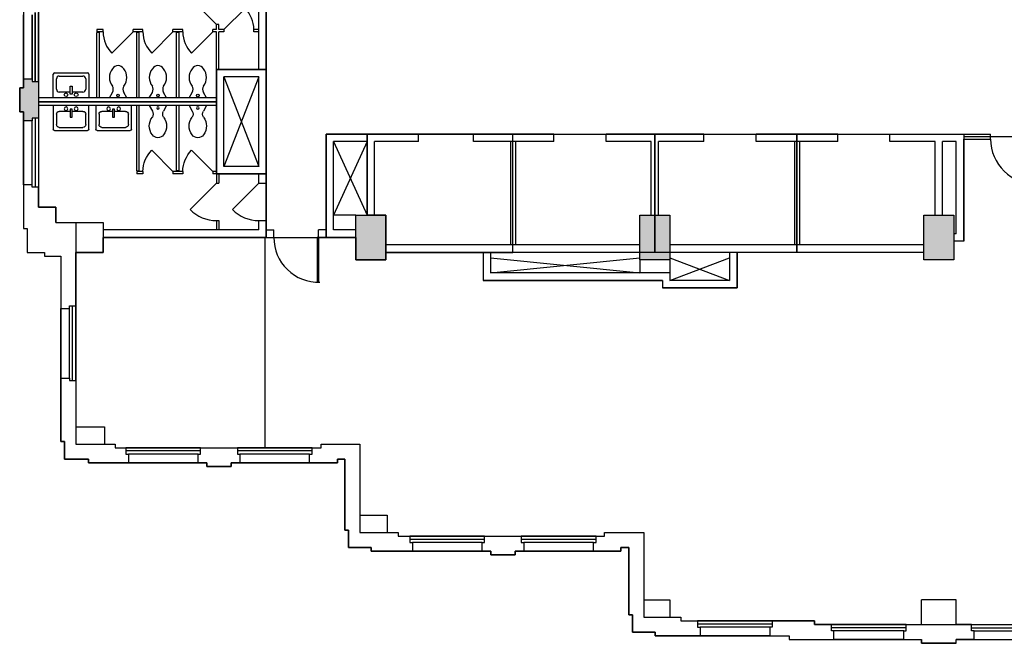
# Model space of a CAD drawing. Extents: x 17 to 1493, y -258 to 700.
# Tile 1 of 3: x 17 to 808, y -258 to 243. Entities that reach past the tile are written whole.
import ezdxf

# ---------------------------------------------------------------- set-up
doc = ezdxf.new("R2010")
doc.units = 0
doc.header["$LTSCALE"] = 120
doc.header["$MEASUREMENT"] = 0
doc.layers.get('0').update_dxf_attribs({"linetype": 'CONTINUOUS'})
for name, color, linetype in [('DR', 30, 'CONTINUOUS'), ('GROS$', 20, 'CONTINUOUS'), ('PL', 82, 'CONTINUOUS'), ('PL-MISC', 82, 'CONTINUOUS'), ('PL-TOIL', 82, 'CONTINUOUS'), ('RM$', 142, 'CONTINUOUS'), ('WA', 30, 'CONTINUOUS'), ('WA-EXT', 63, 'CONTINUOUS'), ('WN', 8, 'CONTINUOUS')]:
    doc.layers.add(name, color=color, linetype=linetype)

# ---------------------------------------------------------------- blocks, each defined once
blk = doc.blocks.new('SINK')
at = {"linetype": 'Continuous'}
for p, q in [((-14.325829, 0), (-14.325829, 19.083838)), ((-13.225829, 20.183838), (13.225829, 20.183838)), ((-9.504101, 17.638093), (9.504101, 17.638093)), ((14.325829, 19.083838), (14.325829, 0)), ((-11.780083, 7.059775), (-11.780083, 15.362111)), ((-0.834839, 3.081502), (-0.834839, 9.398581)), ((-0.834839, 9.398581), (0.768051, 9.398581)), ((0.768051, 9.398581), (0.768051, 3.081502)), ((11.780083, 15.362111), (11.780083, 7.059775)), ((14.325829, 0), (-14.325829, 0)), ((-0.834839, 4.783793), (-9.504101, 4.783793)), ((0.768051, 3.081502), (-0.834839, 3.081502)), ((9.504101, 4.783793), (0.768051, 4.783793))]:
    blk.add_line(p, q, dxfattribs=at)
for centre in [(-4.107406, 2.619277), (4.040619, 2.619277)]:
    blk.add_circle(centre, 1.477372, dxfattribs=at)
for centre, radius, start, end in [((-13.225829, 19.083838), 1.1, 90, 180), ((-9.504101, 15.362111), 2.275982, 90, 180), ((9.504101, 15.362111), 2.275982, 0, 90), ((13.225829, 19.083838), 1.1, 0, 90), ((-9.504101, 7.059775), 2.275982, 180, 270), ((9.504101, 7.059775), 2.275982, 270, 0)]:
    blk.add_arc(centre, radius, start, end, dxfattribs=at)
blk = doc.blocks.new('WNV')
for p, q in [((53.5, 5), (-2, 5)), ((53.5, 2.5), (-2, 2.5)), ((0, 0), (51.5, 0))]:
    blk.add_line(p, q)
at = {"layer": 'PL'}
blk.add_line((0, -7), (51.5, -7), dxfattribs=at)
blk = doc.blocks.new('WNH')
for p, q in [((-2, 5), (58, 5)), ((-2, 2.5), (58, 2.5)), ((0, 0), (56, 0))]:
    blk.add_line(p, q)
at = {"layer": 'PL'}
blk.add_line((0, -7), (56, -7), dxfattribs=at)
blk = doc.blocks.new('WC-DOOR')
at = {"layer": 'PL-TOIL'}
blk.add_line((0, 0), (-16.970563, -16.970563), dxfattribs=at)
blk.add_arc((0, 0), 24, 180, 225, dxfattribs=at)
blk = doc.blocks.new('WCWALL')
for p, q in [((0, -7), (0, 7)), ((0, 7), (4.5, 4.5)), ((0, -7), (4.5, -4.5))]:
    blk.add_line(p, q)
blk.add_circle((2, 0), 1)
for centre, radius, start, end in [((7, 9), 5.15, 240.9454, 299.0546), ((16.5, -4.05), 11.05, 50.69235, 129.30765), ((20.7, 0), 5.3, 301.89079, 58.10921), ((7, -9), 5.15, 60.9454, 119.0546), ((16.5, 4.05), 11.05, 230.69235, 309.30765)]:
    blk.add_arc(centre, radius, start, end)
blk = doc.blocks.new('TOILET')
at = {"rotation": 180}
blk.add_blockref('WCWALL', (0, 0), dxfattribs=at)
blk = doc.blocks.new('90S2')
for p, q in [((-0.5, 0), (-0.5, 1)), ((-0.46875, 0), (-0.46875, 0.998045)), ((-0.5, 0), (-0.46875, 0)), ((-0.46875, 0), (-0.46875, 0))]:
    blk.add_line(p, q)
blk.add_arc((-0.5, 0), 1, 0, 91.706985)

msp = doc.modelspace()

# ---------------------------------------------------------------- hatches: boundary and pattern name
at = {"layer": 'WA-EXT'}
for points in [[(17.45, 168.73), (17.45, 188.23), (20.45, 188.23), (20.45, 195.23), (27.45, 195.23), (27.45, 193.23), (32.45, 193.23), (32.45, 163.73), (27.45, 163.73), (27.45, 161.73), (20.45, 161.73), (20.45, 168.73)], [(311.45, 85.98), (311.45, 49.98), (287.45, 49.98), (287.45, 85.98)], [(515.45, 85.98), (539.45, 85.98), (539.45, 49.98), (515.45, 49.98)], [(743.45, 85.98), (767.45, 85.98), (767.45, 49.98), (743.45, 49.98)]]:
    msp.add_hatch(color=256, dxfattribs=at).paths.add_polyline_path(points)

# ---------------------------------------------------------------- linework, layer by layer
at = {"layer": 'DR'}
msp.add_line((188.24, 90.29), (209.45, 111.5), dxfattribs=at)
at = {"layer": 'DR', "linetype": 'Continuous'}
msp.add_arc((209.45, 111.5), 30, 225, 270, dxfattribs=at)
at = {"layer": 'GROS$'}
for points in [[(32.45, 349.73), (32.45, 220.98), (32.45, 92.23), (46.45, 92.23), (46.45, 79.98), (62.45, 79.98), (62.45, -98.02), (94.2, -98.02), (94.2, -101.02), (259.45, -101.02), (259.45, -98.02), (290.45, -98.02), (290.45, -169.02), (321.2, -169.02), (321.2, -172.02), (486.95, -172.02), (486.95, -169.02), (518.45, -169.02), (518.45, -237.02), (548.2, -237.02), (548.2, -240.02), (655.7, -240.02), (655.7, -243.02), (855.2, -243.02)], [(20.45, 253.73), (20.45, 188.23), (17.45, 188.23), (17.45, 168.73), (20.45, 168.73), (20.45, 75.23), (23.45, 75.23), (23.45, 55.98), (37.45, 55.98), (37.45, 52.98), (50.45, 52.98), (50.45, -96.02), (53.45, -96.02), (53.45, -110.02), (72.7, -110.02), (72.7, -113.02), (167.7, -113.02), (167.7, -116.02), (187.2, -116.02), (187.2, -113.02), (272.7, -113.02), (272.7, -110.02), (278.45, -110.02), (278.45, -167.02), (281.45, -167.02), (281.45, -181.02), (299.7, -181.02), (299.7, -184.02), (395.7, -184.02), (395.7, -187.02), (415.2, -187.02), (415.2, -184.02), (500.2, -184.02), (500.2, -181.02), (506.45, -181.02), (506.45, -235.02), (509.45, -235.02), (509.45, -249.02), (527.7, -249.02), (527.7, -252.02), (635.2, -252.02), (635.2, -255.02), (741.45, -255.02), (741.45, -258.02), (769.45, -258.02), (769.45, -255.02), (875.7, -255.02)]]:
    msp.add_lwpolyline(points, dxfattribs=at)
at = {"layer": 'PL-MISC'}
for p, q in [((209.45, 196.98), (181.45, 124.98)), ((181.45, 196.98), (209.45, 124.98)), ((296.45, 144.98), (269.45, 85.98)), ((269.45, 144.98), (296.45, 85.98)), ((411.45, 144.98), (411.45, 61.98)), ((415.45, 144.98), (415.45, 61.98)), ((639.45, 144.98), (639.45, 61.98)), ((643.45, 144.98), (643.45, 61.98)), ((287.45, 85.98), (269.45, 85.98)), ((395.45, 51.48), (515.45, 39.48)), ((395.45, 39.48), (515.45, 51.48)), ((515.45, 49.98), (515.45, 39.48)), ((539.45, 51.48), (587.45, 33.48)), ((539.45, 33.48), (587.45, 51.48)), ((539.45, 49.98), (539.45, 39.48))]:
    msp.add_line(p, q, dxfattribs=at)
at = {"layer": 'PL-TOIL'}
for p, q in [((177.45, 238.98), (175.45, 238.98)), ((175.45, 234.98), (175.45, 238.98)), ((177.45, 238.98), (175.45, 238.98)), ((177.45, 234.98), (177.45, 238.98)), ((84.45, 234.98), (79.45, 234.98)), ((79.45, 234.98), (79.45, 232.98)), ((84.45, 232.98), (79.45, 232.98)), ((79.45, 179.98), (79.45, 232.48)), ((81.45, 232.48), (79.45, 232.48)), ((81.45, 179.98), (81.45, 232.48)), ((84.45, 232.98), (84.45, 234.98)), ((116.45, 234.98), (108.45, 234.98)), ((108.45, 232.98), (108.45, 234.98)), ((116.45, 232.98), (108.45, 232.98)), ((111.45, 179.98), (111.45, 232.48)), ((113.45, 232.48), (111.45, 232.48)), ((113.45, 179.98), (113.45, 232.48)), ((116.45, 232.98), (116.45, 234.98)), ((148.45, 234.98), (140.45, 234.98)), ((140.45, 232.98), (140.45, 234.98)), ((148.45, 232.98), (140.45, 232.98)), ((143.45, 179.98), (143.45, 232.48)), ((145.45, 232.48), (143.45, 232.48)), ((145.45, 179.98), (145.45, 232.48)), ((148.45, 232.98), (148.45, 234.98)), ((175.45, 234.98), (172.45, 234.98)), ((172.45, 232.98), (172.45, 234.98)), ((175.45, 232.98), (172.45, 232.98)), ((175.45, 202.98), (175.45, 232.98)), ((175.45, 120.98), (175.45, 232.98)), ((181.45, 234.98), (177.45, 234.98)), ((177.45, 202.98), (177.45, 232.98)), ((181.45, 232.98), (177.45, 232.98)), ((181.45, 234.98), (181.45, 232.98)), ((209.45, 234.98), (205.45, 234.98)), ((205.45, 232.98), (205.45, 234.98)), ((209.45, 232.98), (205.45, 232.98)), ((111.45, 121.48), (111.45, 173.98)), ((113.45, 121.48), (113.45, 173.98)), ((143.45, 121.48), (143.45, 173.98)), ((145.45, 121.48), (145.45, 173.98)), ((111.45, 121.48), (113.45, 121.48)), ((111.45, 120.98), (111.45, 118.98)), ((116.45, 120.98), (111.45, 120.98)), ((116.45, 118.98), (111.45, 118.98)), ((116.45, 120.98), (116.45, 118.98)), ((140.45, 120.98), (140.45, 118.98)), ((148.45, 120.98), (140.45, 120.98)), ((148.45, 118.98), (140.45, 118.98)), ((145.45, 121.48), (143.45, 121.48)), ((148.45, 120.98), (148.45, 118.98)), ((172.45, 120.98), (172.45, 118.98)), ((175.45, 120.98), (172.45, 120.98)), ((175.45, 118.98), (172.45, 118.98)), ((175.45, 118.98), (175.45, 111.5)), ((177.45, 118.98), (177.45, 111.5)), ((154.24, 90.29), (175.45, 111.5)), ((175.45, 111.5), (177.45, 111.5)), ((175.45, 81.5), (175.45, 73.98)), ((175.45, 81.5), (177.45, 81.5)), ((177.45, 81.5), (177.45, 73.98))]:
    msp.add_line(p, q, dxfattribs=at)
at = {"layer": 'PL-TOIL', "linetype": 'Continuous'}
msp.add_arc((175.45, 111.5), 30, 225, 270, dxfattribs=at)
at = {"layer": 'RM$'}
for points in [[(848.95, 290.98), (767.45, 290.98), (758.45, 290.98), (296.45, 290.98), (263.45, 290.98), (263.45, 373.98), (215.45, 373.98), (215.45, 310.98), (215.45, 202.98), (215.45, 118.98), (215.45, 67.98), (263.45, 67.98), (263.45, 150.98), (775.45, 150.98), (775.45, 148.98), (846.95, 148.98), (846.95, 220.98), (848.95, 220.98)], [(215.45, 310.98), (74.44, 310.98), (32.45, 268.99), (32.45, 176.98), (175.45, 176.98), (175.45, 202.98), (215.45, 202.98)], [(215.45, 202.98), (175.45, 202.98), (175.45, 176.98), (175.45, 118.98), (215.45, 118.98)], [(175.45, 176.98), (32.45, 176.98), (32.45, 92.23), (46.45, 92.23), (46.45, 79.98), (62.45, 79.98), (62.45, 55.98), (84.45, 55.98), (84.45, 67.98), (215.45, 67.98), (215.45, 118.98), (175.45, 118.98)], [(311.45, 85.98), (296.45, 85.98), (296.45, 150.98), (263.45, 150.98), (263.45, 67.98), (287.45, 67.98), (287.45, 49.98), (311.45, 49.98), (311.45, 55.98)], [(214.45, 67.98), (84.45, 67.98), (84.45, 55.98), (62.45, 55.98), (62.45, -98.02), (94.2, -98.02), (94.2, -101.02), (214.45, -101.02)], [(593.45, 55.98), (389.45, 55.98), (389.45, 33.48), (533.45, 33.48), (533.45, 27.48), (593.45, 27.48)]]:
    msp.add_lwpolyline(points, close=True, dxfattribs=at)
for points in [[(296.45, 150.98), (296.45, 85.98), (296.45, 85.98), (296.45, 85.98), (311.45, 85.98), (311.45, 55.98), (413.45, 55.98), (413.45, 150.98), (296.45, 150.98)], [(413.45, 150.98), (527.45, 150.98), (527.45, 55.98), (413.45, 55.98), (413.45, 150.98)], [(527.45, 150.98), (641.45, 150.98), (641.45, 55.98), (527.45, 55.98), (527.45, 150.98)], [(641.45, 55.98), (641.45, 150.98), (775.45, 150.98), (775.45, 64.98), (767.45, 64.98), (767.45, 49.98), (743.45, 49.98), (743.45, 55.98), (641.45, 55.98)]]:
    msp.add_lwpolyline(points, dxfattribs=at)
at = {"layer": 'WA'}
for p, q in [((209.45, 202.98), (209.45, 269.98)), ((215.45, 111.5), (215.45, 269.98)), ((209.45, 202.98), (175.45, 202.98)), ((175.45, 179.98), (175.45, 202.98)), ((20.45, 188.23), (20.45, 195.23)), ((20.45, 195.23), (27.45, 195.23)), ((27.45, 195.23), (27.45, 193.23)), ((27.45, 193.23), (32.45, 193.23)), ((32.45, 193.23), (32.45, 179.98)), ((181.45, 124.98), (181.45, 196.98)), ((209.45, 196.98), (181.45, 196.98)), ((209.45, 124.98), (209.45, 196.98)), ((17.45, 188.23), (20.45, 188.23)), ((17.45, 168.73), (17.45, 188.23)), ((175.45, 179.98), (32.45, 179.98)), ((175.45, 173.98), (32.45, 173.98)), ((32.45, 173.98), (32.45, 163.73)), ((175.45, 118.98), (175.45, 173.98)), ((20.45, 168.73), (17.45, 168.73)), ((20.45, 161.73), (20.45, 168.73)), ((27.45, 161.73), (20.45, 161.73)), ((32.45, 163.73), (27.45, 163.73)), ((27.45, 163.73), (27.45, 161.73)), ((263.45, 73.98), (263.45, 150.98)), ((337.7, 150.98), (263.45, 150.98)), ((337.7, 144.98), (337.7, 150.98)), ((446.2, 150.98), (381.7, 150.98)), ((381.7, 144.98), (381.7, 150.98)), ((446.2, 144.98), (446.2, 150.98)), ((566.7, 150.98), (488.2, 150.98)), ((488.2, 144.98), (488.2, 150.98)), ((566.7, 144.98), (566.7, 150.98)), ((674.2, 150.98), (608.7, 150.98)), ((608.7, 144.98), (608.7, 150.98)), ((674.2, 144.98), (674.2, 150.98)), ((716.2, 144.98), (716.2, 150.98)), ((716.2, 150.98), (796.95, 150.98)), ((796.95, 146.98), (796.95, 150.98)), ((269.45, 73.98), (269.45, 144.98)), ((296.45, 144.98), (269.45, 144.98)), ((296.45, 85.98), (296.45, 144.98)), ((302.45, 85.98), (302.45, 144.98)), ((337.7, 144.98), (302.45, 144.98)), ((446.2, 144.98), (381.7, 144.98)), ((524.45, 144.98), (488.2, 144.98)), ((524.45, 85.98), (524.45, 144.98)), ((530.45, 85.98), (530.45, 144.98)), ((566.7, 144.98), (530.45, 144.98)), ((674.2, 144.98), (608.7, 144.98)), ((752.45, 144.98), (716.2, 144.98)), ((752.45, 85.98), (752.45, 144.98)), ((758.45, 85.98), (758.45, 144.98)), ((769.45, 144.98), (758.45, 144.98)), ((769.45, 70.98), (769.45, 144.98)), ((775.45, 64.98), (775.45, 146.98)), ((775.45, 146.98), (796.95, 146.98)), ((209.45, 118.98), (175.45, 118.98)), ((209.45, 124.98), (181.45, 124.98)), ((209.45, 111.5), (209.45, 118.98)), ((209.45, 111.5), (215.45, 111.5)), ((20.45, 110.23), (20.45, 75.23)), ((27.45, 110.23), (20.45, 110.23)), ((27.45, 108.23), (27.45, 110.23)), ((32.45, 108.23), (27.45, 108.23)), ((32.45, 92.23), (32.45, 108.23)), ((46.45, 92.23), (32.45, 92.23)), ((46.45, 79.98), (46.45, 92.23)), ((46.45, 79.98), (84.45, 79.98)), ((84.45, 79.98), (84.45, 73.98)), ((209.45, 73.98), (209.45, 81.5)), ((209.45, 81.5), (215.45, 81.5)), ((215.45, 81.5), (215.45, 73.98)), ((287.45, 73.98), (287.45, 85.98)), ((287.45, 85.98), (296.45, 85.98)), ((302.45, 85.98), (311.45, 85.98)), ((311.45, 85.98), (311.45, 61.98)), ((515.45, 61.98), (515.45, 85.98)), ((515.45, 85.98), (524.45, 85.98)), ((530.45, 85.98), (539.45, 85.98)), ((539.45, 85.98), (539.45, 61.98)), ((743.45, 49.98), (743.45, 85.98)), ((743.45, 85.98), (752.45, 85.98)), ((758.45, 85.98), (767.45, 85.98)), ((767.45, 85.98), (767.45, 70.98)), ((20.45, 75.23), (23.45, 75.23)), ((23.45, 75.23), (23.45, 55.98)), ((209.45, 73.98), (84.45, 73.98)), ((215.45, 73.98), (221.45, 73.98)), ((221.45, 67.98), (221.45, 73.98)), ((257.45, 67.98), (257.45, 73.98)), ((263.45, 73.98), (257.45, 73.98)), ((287.45, 73.98), (269.45, 73.98)), ((215.4, 67.98), (84.45, 67.98)), ((84.45, 67.98), (221.45, 67.98)), ((84.45, 67.98), (84.45, 55.98)), ((287.45, 67.98), (257.45, 67.98)), ((287.45, 49.98), (287.45, 67.98)), ((769.45, 70.98), (767.45, 70.98)), ((775.45, 64.98), (767.45, 64.98)), ((767.45, 64.98), (767.45, 49.98)), ((23.45, 55.98), (37.45, 55.98)), ((37.45, 55.98), (37.45, 52.98)), ((62.45, 12.98), (62.45, 55.98)), ((62.45, 55.98), (84.45, 55.98)), ((515.45, 61.98), (311.45, 61.98)), ((389.45, 55.98), (311.45, 55.98)), ((311.45, 55.98), (311.45, 49.98)), ((389.45, 55.98), (389.45, 33.48)), ((515.45, 55.98), (395.45, 55.98)), ((395.45, 55.98), (395.45, 39.48)), ((515.45, 49.98), (515.45, 55.98)), ((743.45, 61.98), (539.45, 61.98)), ((587.45, 55.98), (539.45, 55.98)), ((539.45, 55.98), (539.45, 49.98)), ((587.45, 55.98), (587.45, 33.48)), ((593.45, 55.98), (593.45, 27.48)), ((743.45, 55.98), (593.45, 55.98)), ((37.45, 52.98), (50.45, 52.98)), ((50.45, 52.98), (50.45, 10.98)), ((311.45, 49.98), (287.45, 49.98)), ((539.45, 49.98), (515.45, 49.98)), ((767.45, 49.98), (743.45, 49.98)), ((533.45, 33.48), (389.45, 33.48)), ((539.45, 39.48), (395.45, 39.48)), ((533.45, 33.48), (533.45, 27.48)), ((539.45, 39.48), (539.45, 33.48)), ((587.45, 33.48), (539.45, 33.48)), ((593.45, 27.48), (533.45, 27.48)), ((50.45, 10.98), (57.45, 10.98)), ((57.45, 10.98), (57.45, 12.98)), ((57.45, 12.98), (62.45, 12.98)), ((50.45, -96.02), (50.45, -45.02)), ((50.45, -45.02), (57.45, -45.02)), ((57.45, -45.02), (57.45, -47.02)), ((57.45, -47.02), (62.45, -47.02)), ((62.45, -47.02), (62.45, -84.02)), ((62.45, -84.02), (85.45, -84.02)), ((85.45, -84.02), (85.45, -98.02)), ((53.45, -96.02), (50.45, -96.02)), ((53.45, -110.02), (53.45, -96.02)), ((85.45, -98.02), (94.2, -98.02)), ((94.2, -98.02), (94.2, -101.02)), ((94.2, -101.02), (102.7, -101.02)), ((102.7, -101.02), (102.7, -106.02)), ((162.7, -106.02), (162.7, -101.02)), ((162.7, -101.02), (192.2, -101.02)), ((192.2, -101.02), (192.2, -106.02)), ((252.2, -106.02), (252.2, -101.02)), ((252.2, -101.02), (259.45, -101.02)), ((259.45, -101.02), (259.45, -98.02)), ((259.45, -98.02), (290.45, -98.02)), ((290.45, -98.02), (290.45, -155.02)), ((72.7, -110.02), (53.45, -110.02)), ((72.7, -113.02), (72.7, -110.02)), ((102.7, -106.02), (104.7, -106.02)), ((104.7, -106.02), (104.7, -113.02)), ((160.7, -113.02), (160.7, -106.02)), ((160.7, -106.02), (162.7, -106.02)), ((192.2, -106.02), (194.2, -106.02)), ((194.2, -106.02), (194.2, -113.02)), ((250.2, -113.02), (250.2, -106.02)), ((250.2, -106.02), (252.2, -106.02)), ((278.45, -110.02), (272.7, -110.02)), ((272.7, -110.02), (272.7, -113.02)), ((278.45, -167.02), (278.45, -110.02)), ((104.7, -113.02), (72.7, -113.02)), ((167.7, -113.02), (160.7, -113.02)), ((167.7, -116.02), (167.7, -113.02)), ((187.2, -116.02), (167.7, -116.02)), ((194.2, -113.02), (187.2, -113.02)), ((187.2, -113.02), (187.2, -116.02)), ((272.7, -113.02), (250.2, -113.02)), ((290.45, -155.02), (312.45, -155.02)), ((312.45, -155.02), (312.45, -169.02)), ((281.45, -167.02), (278.45, -167.02)), ((281.45, -181.02), (281.45, -167.02)), ((312.45, -169.02), (321.2, -169.02)), ((321.2, -169.02), (321.2, -172.02)), ((321.2, -172.02), (330.7, -172.02)), ((330.7, -172.02), (330.7, -177.02)), ((390.7, -177.02), (390.7, -172.02)), ((390.7, -172.02), (420.2, -172.02)), ((420.2, -172.02), (420.2, -177.02)), ((480.2, -177.02), (480.2, -172.02)), ((480.2, -172.02), (486.95, -172.02)), ((486.95, -172.02), (486.95, -169.02)), ((486.95, -169.02), (518.45, -169.02)), ((518.45, -169.02), (518.45, -223.02)), ((299.7, -181.02), (281.45, -181.02)), ((299.7, -184.02), (299.7, -181.02)), ((330.7, -177.02), (332.7, -177.02)), ((332.7, -177.02), (332.7, -184.02)), ((388.7, -184.02), (388.7, -177.02)), ((388.7, -177.02), (390.7, -177.02)), ((420.2, -177.02), (422.2, -177.02)), ((422.2, -177.02), (422.2, -184.02)), ((478.2, -184.02), (478.2, -177.02)), ((478.2, -177.02), (480.2, -177.02)), ((506.45, -181.02), (500.2, -181.02)), ((500.2, -181.02), (500.2, -184.02)), ((506.45, -235.02), (506.45, -181.02)), ((332.7, -184.02), (299.7, -184.02)), ((395.7, -184.02), (388.7, -184.02)), ((395.7, -187.02), (395.7, -184.02)), ((415.2, -187.02), (395.7, -187.02)), ((422.2, -184.02), (415.2, -184.02)), ((415.2, -184.02), (415.2, -187.02)), ((500.2, -184.02), (478.2, -184.02)), ((518.45, -223.02), (539.45, -223.02)), ((539.45, -223.02), (539.45, -237.02)), ((769.45, -223.02), (741.45, -223.02)), ((741.45, -243.02), (741.45, -223.02)), ((769.45, -243.02), (769.45, -223.02)), ((509.45, -235.02), (506.45, -235.02)), ((509.45, -249.02), (509.45, -235.02)), ((539.45, -237.02), (548.2, -237.02)), ((548.2, -237.02), (548.2, -240.02)), ((548.2, -240.02), (561.7, -240.02)), ((561.7, -240.02), (561.7, -245.02)), ((561.7, -245.02), (563.7, -245.02)), ((563.7, -245.02), (563.7, -252.02)), ((621.7, -245.02), (619.7, -245.02)), ((619.7, -245.02), (619.7, -252.02)), ((655.7, -240.02), (621.7, -240.02)), ((621.7, -240.02), (621.7, -245.02)), ((655.7, -243.02), (655.7, -240.02)), ((669.2, -243.02), (655.7, -243.02)), ((669.2, -248.02), (669.2, -243.02)), ((729.2, -243.02), (741.45, -243.02)), ((729.2, -248.02), (729.2, -243.02)), ((781.7, -243.02), (769.45, -243.02)), ((781.7, -248.02), (781.7, -243.02)), ((527.7, -249.02), (509.45, -249.02)), ((527.7, -252.02), (527.7, -249.02)), ((563.7, -252.02), (527.7, -252.02)), ((619.7, -252.02), (635.2, -252.02)), ((635.2, -252.02), (635.2, -255.02)), ((671.2, -248.02), (669.2, -248.02)), ((671.2, -255.02), (671.2, -248.02)), ((727.2, -248.02), (729.2, -248.02)), ((727.2, -255.02), (727.2, -248.02)), ((783.7, -248.02), (781.7, -248.02)), ((783.7, -255.02), (783.7, -248.02)), ((635.2, -255.02), (671.2, -255.02)), ((727.2, -255.02), (741.45, -255.02)), ((741.45, -258.02), (741.45, -255.02)), ((769.45, -258.02), (741.45, -258.02)), ((783.7, -255.02), (769.45, -255.02)), ((769.45, -258.02), (769.45, -255.02))]:
    msp.add_line(p, q, dxfattribs=at)
at = {"layer": 'WA-EXT', "color": 7}
for p, q in [((20.45, 188.23), (20.45, 195.23)), ((20.45, 195.23), (27.45, 195.23)), ((27.45, 195.23), (27.45, 193.23)), ((27.45, 193.23), (32.45, 193.23)), ((32.45, 193.23), (32.45, 163.73)), ((17.45, 188.23), (20.45, 188.23)), ((17.45, 168.73), (17.45, 188.23)), ((20.45, 168.73), (17.45, 168.73)), ((20.45, 161.73), (20.45, 168.73)), ((27.45, 161.73), (20.45, 161.73)), ((32.45, 163.73), (27.45, 163.73)), ((27.45, 163.73), (27.45, 161.73)), ((20.45, 110.23), (20.45, 75.23)), ((27.45, 110.23), (20.45, 110.23)), ((27.45, 108.23), (27.45, 110.23)), ((32.45, 108.23), (27.45, 108.23)), ((32.45, 92.23), (32.45, 108.23)), ((46.45, 92.23), (32.45, 92.23)), ((46.45, 79.98), (46.45, 92.23)), ((46.45, 79.98), (84.45, 79.98)), ((84.45, 79.98), (84.45, 55.98)), ((287.45, 49.98), (287.45, 85.98)), ((287.45, 85.98), (311.45, 85.98)), ((311.45, 85.98), (311.45, 49.98)), ((515.45, 49.98), (515.45, 85.98)), ((515.45, 85.98), (539.45, 85.98)), ((539.45, 85.98), (539.45, 49.98)), ((743.45, 49.98), (743.45, 85.98)), ((743.45, 85.98), (767.45, 85.98)), ((767.45, 85.98), (767.45, 49.98)), ((20.45, 75.23), (23.45, 75.23)), ((23.45, 75.23), (23.45, 55.98)), ((23.45, 55.98), (37.45, 55.98)), ((37.45, 55.98), (37.45, 52.98)), ((62.45, 12.98), (62.45, 55.98)), ((62.45, 55.98), (84.45, 55.98)), ((37.45, 52.98), (50.45, 52.98)), ((50.45, 52.98), (50.45, 10.98)), ((311.45, 49.98), (287.45, 49.98)), ((539.45, 49.98), (515.45, 49.98)), ((767.45, 49.98), (743.45, 49.98)), ((50.45, 10.98), (57.45, 10.98)), ((57.45, 10.98), (57.45, 12.98)), ((57.45, 12.98), (62.45, 12.98)), ((50.45, -96.02), (50.45, -45.02)), ((50.45, -45.02), (57.45, -45.02)), ((57.45, -45.02), (57.45, -47.02)), ((57.45, -47.02), (62.45, -47.02)), ((62.45, -47.02), (62.45, -84.02)), ((62.45, -84.02), (85.45, -84.02)), ((85.45, -84.02), (85.45, -98.02)), ((53.45, -96.02), (50.45, -96.02)), ((53.45, -110.02), (53.45, -96.02)), ((85.45, -98.02), (94.2, -98.02)), ((94.2, -98.02), (94.2, -101.02)), ((94.2, -101.02), (102.7, -101.02)), ((102.7, -101.02), (102.7, -106.02)), ((162.7, -106.02), (162.7, -101.02)), ((162.7, -101.02), (192.2, -101.02)), ((192.2, -101.02), (192.2, -106.02)), ((252.2, -106.02), (252.2, -101.02)), ((252.2, -101.02), (259.45, -101.02)), ((259.45, -101.02), (259.45, -98.02)), ((259.45, -98.02), (290.45, -98.02)), ((290.45, -98.02), (290.45, -155.02)), ((72.7, -110.02), (53.45, -110.02)), ((72.7, -113.02), (72.7, -110.02)), ((102.7, -106.02), (104.7, -106.02)), ((104.7, -106.02), (104.7, -113.02)), ((160.7, -113.02), (160.7, -106.02)), ((160.7, -106.02), (162.7, -106.02)), ((192.2, -106.02), (194.2, -106.02)), ((194.2, -106.02), (194.2, -113.02)), ((250.2, -113.02), (250.2, -106.02)), ((250.2, -106.02), (252.2, -106.02)), ((278.45, -110.02), (272.7, -110.02)), ((272.7, -110.02), (272.7, -113.02)), ((278.45, -167.02), (278.45, -110.02)), ((104.7, -113.02), (72.7, -113.02)), ((167.7, -113.02), (160.7, -113.02)), ((167.7, -116.02), (167.7, -113.02)), ((187.2, -116.02), (167.7, -116.02)), ((194.2, -113.02), (187.2, -113.02)), ((187.2, -113.02), (187.2, -116.02)), ((272.7, -113.02), (250.2, -113.02)), ((290.45, -155.02), (312.45, -155.02)), ((312.45, -155.02), (312.45, -169.02)), ((281.45, -167.02), (278.45, -167.02)), ((281.45, -181.02), (281.45, -167.02)), ((312.45, -169.02), (321.2, -169.02)), ((321.2, -169.02), (321.2, -172.02)), ((321.2, -172.02), (330.7, -172.02)), ((330.7, -172.02), (330.7, -177.02)), ((390.7, -177.02), (390.7, -172.02)), ((390.7, -172.02), (420.2, -172.02)), ((420.2, -172.02), (420.2, -177.02)), ((480.2, -177.02), (480.2, -172.02)), ((480.2, -172.02), (486.95, -172.02)), ((486.95, -172.02), (486.95, -169.02)), ((486.95, -169.02), (518.45, -169.02)), ((518.45, -169.02), (518.45, -223.02)), ((299.7, -181.02), (281.45, -181.02)), ((299.7, -184.02), (299.7, -181.02)), ((330.7, -177.02), (332.7, -177.02)), ((332.7, -177.02), (332.7, -184.02)), ((388.7, -184.02), (388.7, -177.02)), ((388.7, -177.02), (390.7, -177.02)), ((420.2, -177.02), (422.2, -177.02)), ((422.2, -177.02), (422.2, -184.02)), ((478.2, -184.02), (478.2, -177.02)), ((478.2, -177.02), (480.2, -177.02)), ((506.45, -181.02), (500.2, -181.02)), ((500.2, -181.02), (500.2, -184.02)), ((506.45, -235.02), (506.45, -181.02)), ((332.7, -184.02), (299.7, -184.02)), ((395.7, -184.02), (388.7, -184.02)), ((395.7, -187.02), (395.7, -184.02)), ((415.2, -187.02), (395.7, -187.02)), ((422.2, -184.02), (415.2, -184.02)), ((415.2, -184.02), (415.2, -187.02)), ((500.2, -184.02), (478.2, -184.02)), ((518.45, -223.02), (539.45, -223.02)), ((539.45, -223.02), (539.45, -237.02)), ((769.45, -223.02), (741.45, -223.02)), ((741.45, -243.02), (741.45, -223.02)), ((769.45, -243.02), (769.45, -223.02)), ((509.45, -235.02), (506.45, -235.02)), ((509.45, -249.02), (509.45, -235.02)), ((539.45, -237.02), (548.2, -237.02)), ((548.2, -237.02), (548.2, -240.02)), ((548.2, -240.02), (561.7, -240.02)), ((561.7, -240.02), (561.7, -245.02)), ((561.7, -245.02), (563.7, -245.02)), ((563.7, -245.02), (563.7, -252.02)), ((621.7, -245.02), (619.7, -245.02)), ((619.7, -245.02), (619.7, -252.02)), ((655.7, -240.02), (621.7, -240.02)), ((621.7, -240.02), (621.7, -245.02)), ((655.7, -243.02), (655.7, -240.02)), ((669.2, -243.02), (655.7, -243.02)), ((669.2, -248.02), (669.2, -243.02)), ((729.2, -243.02), (741.45, -243.02)), ((729.2, -248.02), (729.2, -243.02)), ((781.7, -243.02), (769.45, -243.02)), ((781.7, -248.02), (781.7, -243.02)), ((527.7, -249.02), (509.45, -249.02)), ((527.7, -252.02), (527.7, -249.02)), ((563.7, -252.02), (527.7, -252.02)), ((619.7, -252.02), (635.2, -252.02)), ((635.2, -252.02), (635.2, -255.02)), ((671.2, -248.02), (669.2, -248.02)), ((671.2, -255.02), (671.2, -248.02)), ((727.2, -248.02), (729.2, -248.02)), ((727.2, -255.02), (727.2, -248.02)), ((783.7, -248.02), (781.7, -248.02)), ((783.7, -255.02), (783.7, -248.02)), ((635.2, -255.02), (671.2, -255.02)), ((727.2, -255.02), (741.45, -255.02)), ((741.45, -258.02), (741.45, -255.02)), ((769.45, -258.02), (741.45, -258.02)), ((783.7, -255.02), (769.45, -255.02)), ((769.45, -258.02), (769.45, -255.02))]:
    msp.add_line(p, q, dxfattribs=at)

# ---------------------------------------------------------------- block references
at = {"layer": 'DR', "xscale": -36, "yscale": -36}
for p in [(814.95, 146.98), (239.45, 67.98)]:
    msp.add_blockref('90S2', p, dxfattribs=at)
at = {"layer": 'PL-TOIL'}
for name, p, rotation in [('WC-DOOR', (175.45, 238.98), 270), ('WC-DOOR', (181.45, 234.98), 180), ('TOILET', (96.45, 179.98), 270), ('TOILET', (128.45, 179.98), 270), ('TOILET', (160.45, 179.98), 270)]:
    msp.add_blockref(name, p, dxfattribs=dict(at, rotation=rotation))
for name, p in [('WC-DOOR', (108.45, 232.98)), ('WC-DOOR', (140.45, 232.98)), ('WC-DOOR', (172.45, 232.98)), ('SINK', (58.75, 179.98))]:
    msp.add_blockref(name, p, dxfattribs=at)
at = {"layer": 'PL-TOIL', "xscale": -1}
for name, p, rotation in [('SINK', (58.75, 173.98), 180), ('SINK', (92.92, 173.98), 180), ('TOILET', (128.45, 173.98), 270), ('TOILET', (160.45, 173.98), 270), ('WC-DOOR', (140.45, 120.98), 180), ('WC-DOOR', (172.45, 120.98), 180)]:
    msp.add_blockref(name, p, dxfattribs=dict(at, rotation=rotation))
at = {"layer": 'WN', "xscale": -1, "yscale": -1, "rotation": 90}
msp.add_blockref('WNV', (27.45, 246.73), dxfattribs=at)
at = {"layer": 'WN', "yscale": -1, "rotation": 90}
for p in [(27.45, 195.23), (27.45, 110.23)]:
    msp.add_blockref('WNV', p, dxfattribs=at)
at = {"layer": 'WN', "xscale": -1, "rotation": 270}
msp.add_blockref('WNH', (57.45, -45.02), dxfattribs=at)
at = {"layer": 'WN', "xscale": -1}
for p in [(160.7, -106.02), (250.2, -106.02), (388.7, -177.02), (478.2, -177.02), (619.7, -245.02), (727.2, -248.02)]:
    msp.add_blockref('WNH', p, dxfattribs=at)
at = {"layer": 'WN'}
msp.add_blockref('WNH', (783.7, -248.02), dxfattribs=at)

doc.saveas('drawing.dxf')
